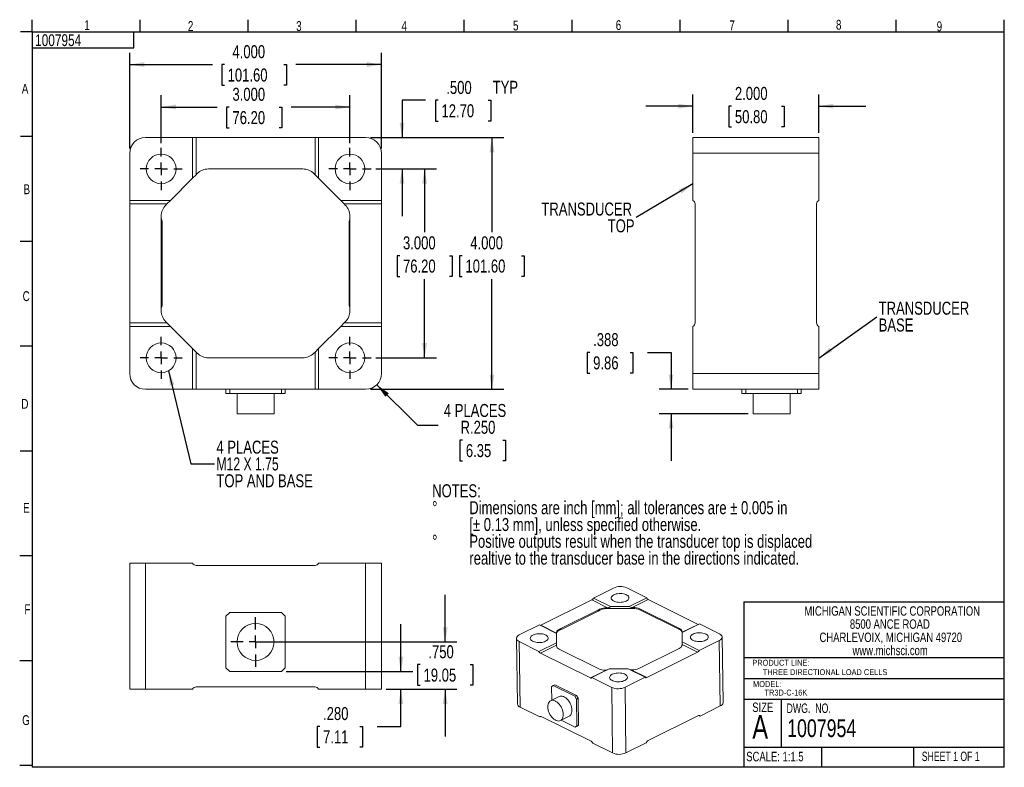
# Model space of a CAD drawing. Header units: inches. Extents: x 0.3 to 10.7, y 0.3 to 8.3.
import ezdxf

# ---------------------------------------------------------------- set-up
doc = ezdxf.new("R2010")
doc.units = ezdxf.units.IN
doc.header["$MEASUREMENT"] = 0
doc.linetypes.add('CENTERX2', pattern=[0.8, 0.5, -0.1, 0.1, -0.1])
for name, color, linetype in [('BORDER', 1, 'Continuous'), ('CENTER', 151, 'CENTERX2'), ('DIMENSIONS', 150, 'Continuous'), ('TEXT', 7, 'Continuous')]:
    doc.layers.add(name, color=color, linetype=linetype)
doc.styles.add('SLDTEXTSTYLE0', font='TXT', dxfattribs={"width": 0.75})
doc.styles.add('SLDTEXTSTYLE1', font='TXT', dxfattribs={"width": 0.6875})
doc.styles.add('SLDTEXTSTYLE2', font='TXT', dxfattribs={"width": 0.694444})
doc.styles.add('SLDTEXTSTYLE3', font='TXT', dxfattribs={"width": 0.7})
doc.dimstyles.new('SLDDIMSTYLE0', dxfattribs={"dimtxt": 0.137795, "dimasz": 0.156, "dimexe": 0, "dimexo": 0.0625, "dimgap": 0.034449, "dimtad": 0, "dimtih": 1, "dimtoh": 1, "dimdec": 3, "dimlfac": 1.5, "dimrnd": 1e-09, "dimzin": 4, "dimdsep": 46, "dimtxsty": 'SLDTEXTSTYLE0', "dimsah": 1, "dimcen": 0.09, "dimadec": 0, "dimazin": 1, "dimtfac": 1, "dimtdec": 3, "dimtmove": 0, "dimatfit": 0, "dimfxl": 0, "dimfrac": 2, "dimtolj": 1, "dimtzin": 12, "dimarcsym": 0})
doc.dimstyles.new('SLDDIMSTYLE1', dxfattribs={"dimtxt": 0.137795, "dimasz": 0.156, "dimexe": 0, "dimexo": 0.0625, "dimgap": 0.034449, "dimtad": 0, "dimtih": 1, "dimtoh": 1, "dimdec": 3, "dimlfac": 1.5, "dimrnd": 1e-09, "dimzin": 4, "dimdsep": 46, "dimtxsty": 'SLDTEXTSTYLE0', "dimsah": 1, "dimcen": 0.09, "dimadec": 0, "dimazin": 1, "dimtfac": 1, "dimtdec": 3, "dimtofl": 0, "dimtmove": 0, "dimatfit": 3, "dimfxl": 0, "dimfrac": 2, "dimtolj": 1, "dimtzin": 12, "dimarcsym": 0})
doc.dimstyles.new('SLDDIMSTYLE2', dxfattribs={"dimtxt": 0.137795, "dimasz": 0.156, "dimexe": 0, "dimexo": 0.0625, "dimgap": 0.034449, "dimtad": 0, "dimtih": 1, "dimtoh": 1, "dimdec": 3, "dimlfac": 1.5, "dimrnd": 1e-09, "dimzin": 4, "dimdsep": 46, "dimtxsty": 'SLDTEXTSTYLE0', "dimsah": 1, "dimcen": 0, "dimadec": 0, "dimazin": 1, "dimtfac": 1, "dimtdec": 3, "dimtofl": 0, "dimtmove": 0, "dimatfit": 3, "dimfxl": 0, "dimfrac": 2, "dimtolj": 1, "dimtzin": 12, "dimarcsym": 0})
doc.dimstyles.new('SLDDIMSTYLE3', dxfattribs={"dimtxt": 0.18, "dimasz": 0.156, "dimexe": 0, "dimexo": 0.0625, "dimgap": 0, "dimtad": 0, "dimtih": 1, "dimtoh": 1, "dimdec": 0, "dimrnd": 1e-09, "dimzin": 0, "dimdsep": 46, "dimtxsty": 'Standard', "dimsah": 1, "dimcen": 0.09, "dimadec": 0, "dimazin": 0, "dimtfac": 0.156, "dimtdec": 0, "dimtofl": 0, "dimtmove": 0, "dimatfit": 3, "dimfxl": 0, "dimfrac": 2, "dimtolj": 1, "dimtzin": 0, "dimarcsym": 0})
doc.dimstyles.new('SLDDIMSTYLE4', dxfattribs={"dimtxt": 0.137795, "dimasz": 0.156, "dimexe": 0, "dimexo": 0.0625, "dimgap": 0.034449, "dimtad": 0, "dimtih": 1, "dimtoh": 1, "dimdec": 3, "dimlfac": 1.5, "dimrnd": 1e-09, "dimzin": 12, "dimdsep": 46, "dimtxsty": 'SLDTEXTSTYLE0', "dimsah": 1, "dimcen": 0.09, "dimadec": 0, "dimazin": 3, "dimtfac": 1, "dimtdec": 3, "dimtmove": 0, "dimatfit": 0, "dimfxl": 0, "dimfrac": 2, "dimtolj": 1, "dimtzin": 12, "dimarcsym": 0})

# ---------------------------------------------------------------- blocks, each defined once
blk = doc.blocks.new('SW_NOTE_0')
at = {"layer": 'DIMENSIONS', "color": 0, "char_height": 0.1378, "attachment_point": 1, "style": 'SLDTEXTSTYLE0'}
for s, insert in [('NOTES:', (0, 0.178)), ('%%d', (0, -0.001)), ('Dimensions are inch [mm]; all tolerances are ± 0.005 in', (0.393, -0.001)), ('[± 0.13 mm], unless specified otherwise.', (0.394, -0.179)), ('%%d', (0, -0.357)), ('Positive outputs result when the transducer top is displaced', (0.393, -0.357)), ('realtive to the transducer base in the directions indicated.', (0.394, -0.535))]:
    blk.add_mtext(s, dxfattribs=dict(at, insert=insert))
blk = doc.blocks.new('SW_NOTE_1')
at = {"layer": 'TEXT', "color": 0, "char_height": 0.1, "attachment_point": 2, "style": 'SLDTEXTSTYLE0'}
for s, insert in [('MICHIGAN SCIENTIFIC CORPORATION', (1.197, 0.129)), ('8500 ANCE ROAD', (1.172, -0.01)), ('CHARLEVOIX, MICHIGAN 49720', (1.182, -0.15)), ('www.michsci.com', (1.175, -0.289))]:
    blk.add_mtext(s, dxfattribs=dict(at, insert=insert))
blk = doc.blocks.new('_D')
at = {"layer": 'DIMENSIONS'}
for p, q in [((4.767, 1.664), (4.767, 2.164)), ((2.808, 1.664), (4.892, 1.664)), ((4.503, 1.424), (4.475, 1.424)), ((4.475, 1.424), (4.475, 1.205)), ((5.031, 1.424), (5.059, 1.424)), ((5.059, 1.424), (5.059, 1.205)), ((4.141, 1.164), (4.892, 1.164)), ((4.475, 1.205), (4.503, 1.205)), ((4.767, 1.164), (4.767, 0.664)), ((5.059, 1.205), (5.031, 1.205))]:
    blk.add_line(p, q, dxfattribs=at)
for points in [[(4.767, 1.664), (4.793, 1.82), (4.741, 1.82)], [(4.767, 1.164), (4.741, 1.008), (4.793, 1.008)]]:
    blk.add_solid(points, dxfattribs=at)
at = {"layer": 'DIMENSIONS', "char_height": 0.1378, "attachment_point": 1, "style": 'SLDTEXTSTYLE0'}
for s, insert in [('.750', (4.589, 1.629)), ('19.05', (4.538, 1.382))]:
    blk.add_mtext(s, dxfattribs=dict(at, insert=insert))
blk = doc.blocks.new('_D_1')
at = {"layer": 'DIMENSIONS'}
for p, q in [((4.298, 1.351), (4.298, 1.851)), ((3.081, 1.351), (4.423, 1.351)), ((4.141, 1.164), (4.423, 1.164)), ((4.298, 0.77), (4.298, 1.164)), ((3.438, 0.769), (3.41, 0.769)), ((3.41, 0.769), (3.41, 0.551)), ((3.864, 0.769), (3.892, 0.769)), ((3.892, 0.769), (3.892, 0.551)), ((4.048, 0.77), (4.298, 0.77)), ((3.41, 0.551), (3.438, 0.551)), ((3.892, 0.551), (3.864, 0.551))]:
    blk.add_line(p, q, dxfattribs=at)
for points in [[(4.298, 1.351), (4.324, 1.507), (4.272, 1.507)], [(4.298, 1.164), (4.272, 1.008), (4.324, 1.008)]]:
    blk.add_solid(points, dxfattribs=at)
at = {"layer": 'DIMENSIONS', "char_height": 0.1378, "attachment_point": 1, "style": 'SLDTEXTSTYLE0'}
for s, insert in [('.280', (3.473, 0.975)), ('7.11', (3.473, 0.728))]:
    blk.add_mtext(s, dxfattribs=dict(at, insert=insert))
blk = doc.blocks.new('SW_CENTERMARKSYMBOL_0')
at = {"layer": 'CENTER', "color": 0}
for p, q in [((0, 0.133), (0, 0.262)), ((-0.133, 0), (-0.262, 0)), ((0, 0), (-0.067, 0)), ((0, 0), (0, 0.067)), ((0, 0), (0, -0.067)), ((0, 0), (0.067, 0)), ((0.133, 0), (0.262, 0)), ((0, -0.133), (0, -0.262))]:
    blk.add_line(p, q, dxfattribs=at)
blk = doc.blocks.new('_D_2')
at = {"layer": 'DIMENSIONS'}
for p, q in [((1.758, 6.947), (1.758, 7.453)), ((3.758, 6.947), (3.758, 7.453)), ((1.758, 7.328), (2.351, 7.328)), ((2.478, 7.326), (2.45, 7.326)), ((2.45, 7.326), (2.45, 7.108)), ((3.007, 7.326), (3.035, 7.326)), ((3.035, 7.326), (3.035, 7.108)), ((3.758, 7.328), (3.134, 7.328)), ((2.45, 7.108), (2.478, 7.108)), ((3.035, 7.108), (3.007, 7.108))]:
    blk.add_line(p, q, dxfattribs=at)
for points in [[(1.758, 7.328), (1.914, 7.302), (1.914, 7.354)], [(3.758, 7.328), (3.602, 7.354), (3.602, 7.302)]]:
    blk.add_solid(points, dxfattribs=at)
at = {"layer": 'DIMENSIONS', "char_height": 0.1378, "attachment_point": 1, "style": 'SLDTEXTSTYLE0'}
for s, insert in [('3.000', (2.513, 7.532)), ('76.20', (2.513, 7.285))]:
    blk.add_mtext(s, dxfattribs=dict(at, insert=insert))
blk = doc.blocks.new('_D_3')
at = {"layer": 'DIMENSIONS'}
for p, q in [((1.424, 6.889), (1.424, 7.903)), ((4.091, 6.889), (4.091, 7.903)), ((1.424, 7.778), (2.3, 7.778)), ((2.427, 7.777), (2.399, 7.777)), ((2.399, 7.777), (2.399, 7.559)), ((3.057, 7.777), (3.085, 7.777)), ((3.085, 7.777), (3.085, 7.559)), ((4.091, 7.778), (3.185, 7.778)), ((2.399, 7.559), (2.427, 7.559)), ((3.085, 7.559), (3.057, 7.559))]:
    blk.add_line(p, q, dxfattribs=at)
for points in [[(1.424, 7.778), (1.58, 7.752), (1.58, 7.804)], [(4.091, 7.778), (3.935, 7.804), (3.935, 7.752)]]:
    blk.add_solid(points, dxfattribs=at)
at = {"layer": 'DIMENSIONS', "char_height": 0.1378, "attachment_point": 1, "style": 'SLDTEXTSTYLE0'}
for s, insert in [('4.000', (2.513, 7.983)), ('101.60', (2.462, 7.736))]:
    blk.add_mtext(s, dxfattribs=dict(at, insert=insert))
blk = doc.blocks.new('_D_4')
at = {"layer": 'DIMENSIONS'}
for p, q in [((4.032, 6.673), (4.674, 6.673)), ((4.549, 6.673), (4.549, 6.003)), ((4.285, 5.754), (4.257, 5.754)), ((4.257, 5.754), (4.257, 5.535)), ((4.813, 5.754), (4.841, 5.754)), ((4.841, 5.754), (4.841, 5.535)), ((4.257, 5.535), (4.285, 5.535)), ((4.841, 5.535), (4.813, 5.535)), ((4.549, 4.673), (4.549, 5.507)), ((4.032, 4.673), (4.674, 4.673))]:
    blk.add_line(p, q, dxfattribs=at)
for points in [[(4.549, 6.673), (4.523, 6.517), (4.575, 6.517)], [(4.549, 4.673), (4.575, 4.829), (4.523, 4.829)]]:
    blk.add_solid(points, dxfattribs=at)
at = {"layer": 'DIMENSIONS', "char_height": 0.1378, "attachment_point": 1, "style": 'SLDTEXTSTYLE0'}
for s, insert in [('3.000', (4.32, 5.959)), ('76.20', (4.32, 5.713))]:
    blk.add_mtext(s, dxfattribs=dict(at, insert=insert))
blk = doc.blocks.new('_D_5')
at = {"layer": 'DIMENSIONS'}
for p, q in [((3.974, 7.006), (5.387, 7.006)), ((5.262, 7.006), (5.262, 6.003)), ((4.947, 5.754), (4.919, 5.754)), ((4.919, 5.754), (4.919, 5.535)), ((5.577, 5.754), (5.605, 5.754)), ((5.605, 5.754), (5.605, 5.535)), ((4.919, 5.535), (4.947, 5.535)), ((5.605, 5.535), (5.577, 5.535)), ((5.262, 4.339), (5.262, 5.507)), ((3.974, 4.339), (5.387, 4.339))]:
    blk.add_line(p, q, dxfattribs=at)
for points in [[(5.262, 7.006), (5.236, 6.85), (5.288, 6.85)], [(5.262, 4.339), (5.288, 4.495), (5.236, 4.495)]]:
    blk.add_solid(points, dxfattribs=at)
at = {"layer": 'DIMENSIONS', "char_height": 0.1378, "attachment_point": 1, "style": 'SLDTEXTSTYLE0'}
for s, insert in [('4.000', (5.033, 5.959)), ('101.60', (4.982, 5.713))]:
    blk.add_mtext(s, dxfattribs=dict(at, insert=insert))
blk = doc.blocks.new('_D_6')
at = {"layer": 'DIMENSIONS'}
for p, q in [((4.042, 4.388), (4.472, 3.958)), ((4.472, 3.958), (4.691, 3.958)), ((4.951, 3.8), (4.923, 3.8)), ((4.923, 3.8), (4.923, 3.581)), ((5.377, 3.8), (5.405, 3.8)), ((5.405, 3.8), (5.405, 3.581)), ((4.923, 3.581), (4.951, 3.581)), ((5.405, 3.581), (5.377, 3.581))]:
    blk.add_line(p, q, dxfattribs=at)
blk.add_solid([(4.042, 4.388), (4.134, 4.259), (4.171, 4.296)], dxfattribs=at)
at = {"layer": 'DIMENSIONS', "char_height": 0.1378, "attachment_point": 1, "style": 'SLDTEXTSTYLE0'}
for s, insert in [('4 PLACES', (4.753, 4.184)), ('R.250', (4.93, 4.006)), ('6.35', (4.986, 3.759))]:
    blk.add_mtext(s, dxfattribs=dict(at, insert=insert))
blk = doc.blocks.new('_D_7')
at = {"layer": 'DIMENSIONS'}
for p, q in [((4.56, 7.4), (4.31, 7.4)), ((4.31, 7.4), (4.31, 7.006)), ((4.693, 7.399), (4.665, 7.399)), ((4.665, 7.399), (4.665, 7.18)), ((5.221, 7.399), (5.249, 7.399)), ((5.249, 7.399), (5.249, 7.18)), ((4.665, 7.18), (4.693, 7.18)), ((5.249, 7.18), (5.221, 7.18)), ((3.974, 7.006), (4.435, 7.006)), ((4.032, 6.673), (4.435, 6.673)), ((4.31, 6.673), (4.31, 6.173))]:
    blk.add_line(p, q, dxfattribs=at)
for points in [[(4.31, 7.006), (4.336, 7.162), (4.284, 7.162)], [(4.31, 6.673), (4.284, 6.517), (4.336, 6.517)]]:
    blk.add_solid(points, dxfattribs=at)
at = {"layer": 'DIMENSIONS', "char_height": 0.1378, "attachment_point": 1, "style": 'SLDTEXTSTYLE0'}
for s, insert in [('.500', (4.779, 7.604)), ('TYP', (5.27, 7.606)), ('12.70', (4.728, 7.357))]:
    blk.add_mtext(s, dxfattribs=dict(at, insert=insert))
blk = doc.blocks.new('SW_NOTE_2')
at = {"layer": 'DIMENSIONS', "color": 0, "char_height": 0.1378, "attachment_point": 1}
for s, insert, style in [('4 PLACES', (0.021, 0.245), 'SLDTEXTSTYLE0'), ('M12 X 1.75', (0.021, 0.067), 'SLDTEXTSTYLE3'), ('TOP AND BASE', (0.021, -0.111), 'SLDTEXTSTYLE0')]:
    blk.add_mtext(s, dxfattribs=dict(at, insert=insert, style=style))
blk = doc.blocks.new('SW_CENTERMARKSYMBOL_1')
at = {"layer": 'CENTER', "color": 0}
for p, q in [((0, 0.133), (0, 0.224)), ((-0.133, 0), (-0.224, 0)), ((0, 0), (-0.067, 0)), ((0, 0), (0, 0.067)), ((0, 0), (0, -0.067)), ((0, 0), (0.067, 0)), ((0.133, 0), (0.224, 0)), ((0, -0.133), (0, -0.224))]:
    blk.add_line(p, q, dxfattribs=at)
blk = doc.blocks.new('SW_CENTERMARKSYMBOL_2')
at = {"layer": 'CENTER', "color": 0}
for p, q in [((0, 0.133), (0, 0.224)), ((-0.133, 0), (-0.224, 0)), ((0, 0), (-0.067, 0)), ((0, 0), (0, 0.067)), ((0, 0), (0, -0.067)), ((0, 0), (0.067, 0)), ((0.133, 0), (0.224, 0)), ((0, -0.133), (0, -0.224))]:
    blk.add_line(p, q, dxfattribs=at)
blk = doc.blocks.new('SW_CENTERMARKSYMBOL_3')
at = {"layer": 'CENTER', "color": 0}
for p, q in [((0, 0.133), (0, 0.224)), ((-0.133, 0), (-0.224, 0)), ((0, 0), (-0.067, 0)), ((0, 0), (0, 0.067)), ((0, 0), (0, -0.067)), ((0, 0), (0.067, 0)), ((0.133, 0), (0.224, 0)), ((0, -0.133), (0, -0.224))]:
    blk.add_line(p, q, dxfattribs=at)
blk = doc.blocks.new('SW_CENTERMARKSYMBOL_4')
at = {"layer": 'CENTER', "color": 0}
for p, q in [((0, 0.133), (0, 0.224)), ((-0.133, 0), (-0.224, 0)), ((0, 0), (-0.067, 0)), ((0, 0), (0, 0.067)), ((0, 0), (0, -0.067)), ((0, 0), (0.067, 0)), ((0.133, 0), (0.224, 0)), ((0, -0.133), (0, -0.224))]:
    blk.add_line(p, q, dxfattribs=at)
blk = doc.blocks.new('_D_8')
at = {"layer": 'DIMENSIONS'}
for p, q in [((6.3, 4.729), (6.272, 4.729)), ((6.272, 4.729), (6.272, 4.51)), ((6.726, 4.729), (6.754, 4.729)), ((6.754, 4.729), (6.754, 4.51)), ((6.91, 4.73), (7.16, 4.73)), ((7.16, 4.73), (7.16, 4.339)), ((6.272, 4.51), (6.3, 4.51)), ((6.754, 4.51), (6.726, 4.51)), ((7.342, 4.339), (7.035, 4.339)), ((7.979, 4.081), (7.035, 4.081)), ((7.16, 4.081), (7.16, 3.581))]:
    blk.add_line(p, q, dxfattribs=at)
for points in [[(7.16, 4.339), (7.186, 4.495), (7.134, 4.495)], [(7.16, 4.081), (7.134, 3.925), (7.186, 3.925)]]:
    blk.add_solid(points, dxfattribs=at)
at = {"layer": 'DIMENSIONS', "char_height": 0.1378, "attachment_point": 1, "style": 'SLDTEXTSTYLE0'}
for s, insert in [('.388', (6.335, 4.934)), ('9.86', (6.335, 4.688))]:
    blk.add_mtext(s, dxfattribs=dict(at, insert=insert))
blk = doc.blocks.new('_D_9')
at = {"layer": 'DIMENSIONS'}
for p, q in [((7.392, 7.056), (7.392, 7.462)), ((8.725, 7.056), (8.725, 7.462)), ((7.392, 7.337), (6.892, 7.337)), ((7.802, 7.336), (7.774, 7.336)), ((7.774, 7.336), (7.774, 7.117)), ((8.331, 7.336), (8.359, 7.336)), ((8.359, 7.336), (8.359, 7.117)), ((8.725, 7.337), (9.225, 7.337)), ((7.774, 7.117), (7.802, 7.117)), ((8.359, 7.117), (8.331, 7.117))]:
    blk.add_line(p, q, dxfattribs=at)
for points in [[(7.392, 7.337), (7.236, 7.363), (7.236, 7.311)], [(8.725, 7.337), (8.881, 7.311), (8.881, 7.363)]]:
    blk.add_solid(points, dxfattribs=at)
at = {"layer": 'DIMENSIONS', "char_height": 0.1378, "attachment_point": 1, "style": 'SLDTEXTSTYLE0'}
for s, insert in [('2.000', (7.837, 7.541)), ('50.80', (7.837, 7.295))]:
    blk.add_mtext(s, dxfattribs=dict(at, insert=insert))
blk = doc.blocks.new('SW_NOTE_3')
at = {"layer": 'DIMENSIONS', "color": 0, "char_height": 0.1378, "attachment_point": 3, "style": 'SLDTEXTSTYLE0'}
for s, insert in [('TRANSDUCER', (-0.045, 0.159)), ('TOP', (-0.018, -0.019))]:
    blk.add_mtext(s, dxfattribs=dict(at, insert=insert))
blk = doc.blocks.new('SW_NOTE_4')
at = {"layer": 'DIMENSIONS', "color": 0, "char_height": 0.1378, "attachment_point": 1, "style": 'SLDTEXTSTYLE0'}
for s, insert in [('TRANSDUCER', (0.02, 0.159)), ('BASE', (0.02, -0.019))]:
    blk.add_mtext(s, dxfattribs=dict(at, insert=insert))

msp = doc.modelspace()

# ---------------------------------------------------------------- linework, layer by layer
at = {"color": 1, "linetype": 'Continuous', "lineweight": 15}
for p, q in [((2.09104, 7.00589), (1.59104, 7.00589)), ((2.09104, 6.57493), (2.09104, 7.00589)), ((2.1274, 7.00589), (2.09104, 7.00589)), ((2.1274, 7.00589), (2.1274, 6.61129)), ((3.38801, 7.00589), (2.1274, 7.00589)), ((3.38801, 7.00589), (3.38801, 6.61129)), ((3.42438, 7.00589), (3.38801, 7.00589)), ((3.42438, 7.00589), (3.42438, 6.57493)), ((3.92438, 7.00589), (3.42438, 7.00589)), ((8.72514, 7.00589), (7.39181, 7.00589)), ((7.39181, 7.00589), (7.39181, 6.83922)), ((8.72514, 6.83922), (8.72514, 7.00589)), ((1.42438, 6.83922), (1.42438, 6.33922)), ((4.09104, 6.33922), (4.09104, 6.83922)), ((7.39181, 6.33922), (7.39181, 6.83922)), ((7.39181, 6.83922), (8.72514, 6.83922)), ((8.72514, 6.33922), (8.72514, 6.83922)), ((1.85534, 6.33922), (2.09104, 6.57493)), ((2.1274, 6.61129), (2.09104, 6.57493)), ((2.13986, 6.62374), (2.1274, 6.61129)), ((3.25771, 6.67256), (2.25771, 6.67256)), ((3.38801, 6.61129), (3.37556, 6.62374)), ((3.42438, 6.57493), (3.38801, 6.61129)), ((3.42438, 6.57493), (3.66008, 6.33922)), ((1.42438, 6.33922), (1.85534, 6.33922)), ((1.42438, 6.33922), (1.42438, 6.30286)), ((1.42438, 6.30286), (1.81898, 6.30286)), ((1.42438, 6.30286), (1.42438, 5.04225)), ((1.81898, 6.30286), (1.80652, 6.29041)), ((1.85534, 6.33922), (1.81898, 6.30286)), ((3.66008, 6.33922), (4.09104, 6.33922)), ((3.69644, 6.30286), (3.66008, 6.33922)), ((4.09104, 6.30286), (3.69644, 6.30286)), ((3.70889, 6.29041), (3.69644, 6.30286)), ((4.09104, 6.30286), (4.09104, 6.33922)), ((4.09104, 5.04225), (4.09104, 6.30286)), ((7.41514, 5.04225), (7.41514, 6.30286)), ((8.70181, 5.04225), (8.70181, 6.30286)), ((1.75771, 6.17256), (1.75771, 5.17256)), ((3.75771, 5.17256), (3.75771, 6.17256)), ((1.7673, 6.11682), (1.7673, 5.22829)), ((3.74811, 5.22829), (3.74811, 6.11682)), ((1.42438, 5.04225), (1.81898, 5.04225)), ((1.42438, 5.04225), (1.42438, 5.00589)), ((1.80652, 5.0547), (1.81898, 5.04225)), ((1.81898, 5.04225), (1.85534, 5.00589)), ((3.66008, 5.00589), (3.69644, 5.04225)), ((3.69644, 5.04225), (3.70889, 5.0547)), ((4.09104, 5.04225), (3.69644, 5.04225)), ((4.09104, 5.00589), (4.09104, 5.04225)), ((1.85534, 5.00589), (1.42438, 5.00589)), ((1.42438, 5.00589), (1.42438, 4.50589)), ((2.09104, 4.77019), (1.85534, 5.00589)), ((3.66008, 5.00589), (3.42438, 4.77019)), ((4.09104, 5.00589), (3.66008, 5.00589)), ((4.09104, 4.50589), (4.09104, 5.00589)), ((7.39181, 4.50589), (7.39181, 5.00589)), ((8.72514, 4.50589), (8.72514, 5.00589)), ((2.09104, 4.33922), (2.09104, 4.77019)), ((2.09104, 4.77019), (2.1274, 4.73382)), ((2.1274, 4.33922), (2.1274, 4.73382)), ((2.1274, 4.73382), (2.13986, 4.72137)), ((3.37556, 4.72137), (3.38801, 4.73382)), ((3.38801, 4.73382), (3.42438, 4.77019)), ((3.38801, 4.33922), (3.38801, 4.73382)), ((3.42438, 4.77019), (3.42438, 4.33922)), ((2.25771, 4.67256), (3.25771, 4.67256)), ((8.72514, 4.50589), (7.39181, 4.50589)), ((7.39181, 4.50589), (7.39181, 4.33922)), ((8.72514, 4.33922), (8.72514, 4.50589)), ((1.59104, 4.33922), (2.09104, 4.33922)), ((2.09104, 4.33922), (2.1274, 4.33922)), ((2.1274, 4.33922), (3.38801, 4.33922)), ((2.44438, 4.33922), (2.44438, 4.29456)), ((2.44438, 4.29456), (2.48438, 4.29456)), ((2.48438, 4.29456), (2.48438, 4.33922)), ((2.48438, 4.29456), (3.03104, 4.29456)), ((2.56204, 4.29456), (2.56204, 4.08056)), ((2.95338, 4.08056), (2.95338, 4.29456)), ((3.03104, 4.29456), (3.03104, 4.33922)), ((3.03104, 4.29456), (3.07104, 4.29456)), ((3.07104, 4.29456), (3.07104, 4.33922)), ((3.38801, 4.33922), (3.42438, 4.33922)), ((3.42438, 4.33922), (3.92438, 4.33922)), ((7.39181, 4.33922), (8.72514, 4.33922)), ((7.91181, 4.29456), (7.91181, 4.33922)), ((7.91181, 4.29456), (7.95181, 4.29456)), ((7.95181, 4.29456), (7.95181, 4.33922)), ((7.95181, 4.29456), (8.49847, 4.29456)), ((8.02947, 4.29456), (8.02947, 4.08056)), ((8.42081, 4.08056), (8.42081, 4.29456)), ((8.49847, 4.29456), (8.49847, 4.33922)), ((8.49847, 4.29456), (8.53847, 4.29456)), ((8.53847, 4.29456), (8.53847, 4.33922)), ((2.56204, 4.08056), (2.95338, 4.08056)), ((8.02947, 4.08056), (8.42081, 4.08056)), ((1.42438, 2.49736), (1.42438, 1.16403)), ((1.59104, 2.49736), (1.42438, 2.49736)), ((1.59104, 1.16403), (1.59104, 2.49736)), ((1.59104, 2.49736), (2.09104, 2.49736)), ((2.1274, 2.47403), (3.38801, 2.47403)), ((3.42438, 2.49736), (3.92438, 2.49736)), ((3.92438, 2.49736), (3.92438, 1.16403)), ((4.09104, 2.49736), (3.92438, 2.49736)), ((4.09104, 1.16403), (4.09104, 2.49736)), ((6.55116, 2.23515), (6.33704, 2.12869)), ((6.90266, 2.13204), (6.69256, 2.23599)), ((6.32164, 2.10879), (5.78182, 1.84037)), ((6.32164, 2.10879), (6.48746, 2.02675)), ((6.33704, 2.12869), (6.51813, 2.03909)), ((6.71811, 2.04027), (6.90266, 2.13204)), ((6.91811, 2.11232), (6.74913, 2.0283)), ((7.44782, 1.85024), (6.91811, 2.11232)), ((6.40591, 2.01174), (5.97768, 1.79881)), ((6.38621, 1.98833), (6.00572, 1.79913)), ((6.48746, 2.02675), (6.47689, 2.02669)), ((6.47689, 2.02669), (6.47702, 2.01714)), ((6.47702, 2.01714), (6.75983, 2.01881)), ((6.51813, 2.03909), (6.71811, 2.04027)), ((6.7597, 2.02836), (6.74913, 2.0283)), ((6.75983, 2.01881), (6.7597, 2.02836)), ((7.25032, 1.80635), (6.83012, 2.01426)), ((6.83012, 2.01426), (6.83026, 2.0047)), ((7.25046, 1.7968), (6.83026, 2.0047)), ((2.44438, 1.93736), (2.48438, 1.97736)), ((2.44438, 1.3907), (2.44438, 1.93736)), ((2.48438, 1.97736), (3.03104, 1.97736)), ((3.03104, 1.97736), (3.07104, 1.93736)), ((3.07104, 1.93736), (3.07104, 1.3907)), ((5.76607, 1.84478), (5.55196, 1.73831)), ((5.94717, 1.75518), (5.76607, 1.84478)), ((5.78182, 1.84037), (5.94763, 1.75833)), ((7.25032, 1.80635), (7.25046, 1.7968)), ((7.46293, 1.85483), (7.27838, 1.76307)), ((7.44782, 1.85024), (7.27884, 1.76621)), ((7.67303, 1.75088), (7.46293, 1.85483)), ((5.522, 1.70226), (5.53178, 1.0076)), ((5.94527, 1.65599), (5.94717, 1.75518)), ((5.94529, 1.61935), (5.94786, 1.75402)), ((5.94773, 1.76357), (5.94763, 1.75833)), ((5.94786, 1.75402), (5.94773, 1.76357)), ((7.27838, 1.76307), (7.27649, 1.66388)), ((7.27884, 1.76621), (7.27894, 1.77145)), ((7.45758, 1.57428), (7.67169, 1.68074)), ((7.67169, 1.68074), (7.68147, 0.98608)), ((7.71143, 1.02214), (7.70165, 1.7168)), ((5.5604, 0.97352), (5.55062, 1.66818)), ((5.55062, 1.66818), (5.76072, 1.56422)), ((5.76072, 1.56422), (5.94527, 1.65599)), ((5.77617, 1.54451), (5.94515, 1.62853)), ((5.94515, 1.62853), (5.94505, 1.62329)), ((5.97367, 1.58839), (6.39387, 1.38049)), ((6.81808, 1.383), (7.24631, 1.59593)), ((7.27627, 1.63118), (7.27637, 1.63642)), ((7.44218, 1.55438), (7.27637, 1.63642)), ((7.27649, 1.66388), (7.45758, 1.57428)), ((5.77617, 1.54451), (6.30588, 1.28242)), ((6.90235, 1.28595), (7.44218, 1.55438)), ((2.48438, 1.3507), (2.44438, 1.3907)), ((3.07104, 1.3907), (3.03104, 1.3507)), ((6.30588, 1.28242), (6.47486, 1.36644)), ((6.50554, 1.37878), (6.32099, 1.28702)), ((6.4643, 1.36638), (6.47486, 1.36644)), ((6.70552, 1.37997), (6.50554, 1.37878)), ((6.88661, 1.29037), (6.70552, 1.37997)), ((6.73654, 1.36799), (6.7471, 1.36806)), ((6.90235, 1.28595), (6.73654, 1.36799)), ((3.03104, 1.3507), (2.48438, 1.3507)), ((6.32099, 1.28702), (6.53109, 1.18306)), ((6.67249, 1.1839), (6.88661, 1.29037)), ((1.42438, 1.16403), (1.59104, 1.16403)), ((1.59104, 1.16403), (2.09104, 1.16403)), ((2.1274, 1.18736), (3.38801, 1.18736)), ((3.42438, 1.16403), (3.92438, 1.16403)), ((3.92438, 1.16403), (4.09104, 1.16403)), ((5.89417, 1.1895), (5.91069, 1.20202)), ((5.89617, 1.04759), (5.89417, 1.1895)), ((5.91069, 1.20202), (5.92982, 1.21153)), ((5.91069, 1.20202), (6.1404, 1.08836)), ((6.15953, 1.09788), (5.92982, 1.21153)), ((6.53109, 1.18306), (6.54087, 0.4884)), ((6.68227, 0.48924), (6.67249, 1.1839)), ((5.97557, 1.08707), (5.88393, 1.0415)), ((6.1404, 1.08836), (6.15953, 1.09788)), ((6.1404, 1.08836), (6.1575, 1.05921)), ((6.1575, 1.05921), (6.17663, 1.06872)), ((6.1575, 1.05921), (6.16151, 0.7744)), ((6.17663, 1.06872), (6.15953, 1.09788)), ((6.18064, 0.78391), (6.17663, 1.06872)), ((5.5604, 0.97352), (5.7705, 0.86956)), ((7.46736, 0.87962), (7.68147, 0.98608)), ((5.7705, 0.86956), (5.78225, 0.8754)), ((5.78561, 0.87416), (6.31532, 0.61207)), ((5.98847, 0.83126), (6.08011, 0.87682)), ((6.14499, 0.76187), (5.9966, 0.8353)), ((6.91179, 0.61561), (7.45161, 0.88403)), ((7.46736, 0.87962), (7.45559, 0.88544)), ((6.16151, 0.7744), (6.14499, 0.76187)), ((6.14499, 0.76187), (6.16412, 0.77138)), ((6.16151, 0.7744), (6.18064, 0.78391)), ((6.16412, 0.77138), (6.18064, 0.78391)), ((6.33077, 0.59236), (6.54087, 0.4884)), ((6.68227, 0.48924), (6.89639, 0.59571))]:
    msp.add_line(p, q, dxfattribs=at)
at = {"color": 8, "linetype": 'Continuous', "lineweight": 15}
msp.add_line((5.94505, 1.62329), (5.94508, 1.62166), dxfattribs=at)
at = {"color": 1, "linetype": 'Continuous', "lineweight": 15, "flags": 128}
for points in [[(6.55368, 2.16311), (6.56568, 2.16818), (6.57916, 2.17222), (6.59375, 2.17512), (6.60905, 2.1768), (6.62465, 2.17721), (6.64012, 2.17634), (6.65503, 2.17422), (6.66898, 2.17091), (6.68159, 2.16649), (6.69252, 2.16108), (6.70147, 2.15483), (6.70819, 2.14792), (6.7125, 2.14053), (6.71429, 2.13286), (6.71349, 2.12512), (6.71015, 2.11753), (6.70434, 2.11029), (6.69622, 2.10359), (6.68603, 2.09762), (6.67402, 2.09255), (6.66054, 2.08851), (6.64595, 2.08561), (6.63065, 2.08393), (6.61506, 2.08352), (6.59959, 2.08438), (6.58468, 2.0865), (6.57072, 2.08982), (6.55811, 2.09424), (6.54718, 2.09965), (6.53823, 2.1059), (6.53151, 2.11281), (6.5272, 2.1202), (6.52542, 2.12787), (6.52621, 2.13561), (6.52956, 2.1432), (6.53537, 2.15044), (6.54348, 2.15714), (6.55368, 2.16311)], [(5.78182, 1.84037), (5.77938, 1.83937), (5.77784, 1.83896)], [(6.00572, 1.79913), (5.99341, 1.79562), (5.98218, 1.7913), (5.97225, 1.78626), (5.96381, 1.78059), (5.95704, 1.7744), (5.95206, 1.76782), (5.94899, 1.76098), (5.94786, 1.75402)], [(7.45118, 1.84899), (7.45021, 1.84927), (7.44782, 1.85024)], [(5.55062, 1.66818), (5.53955, 1.67473), (5.53097, 1.68217), (5.52517, 1.69026), (5.5223, 1.69875), (5.52247, 1.7074), (5.52566, 1.71593), (5.53177, 1.72409), (5.54063, 1.73163), (5.55196, 1.73831)], [(5.69723, 1.73724), (5.70923, 1.74232), (5.72271, 1.74636), (5.7373, 1.74926), (5.7526, 1.75093), (5.7682, 1.75135), (5.78366, 1.75048), (5.79857, 1.74836), (5.81253, 1.74505), (5.82514, 1.74062), (5.83607, 1.73522), (5.84502, 1.72897), (5.85174, 1.72206), (5.85605, 1.71467), (5.85783, 1.707), (5.85704, 1.69926), (5.85369, 1.69167), (5.84788, 1.68442), (5.83977, 1.67773), (5.82957, 1.67176), (5.81757, 1.66669), (5.80409, 1.66265), (5.7895, 1.65975), (5.7742, 1.65807), (5.7586, 1.65766), (5.74314, 1.65852), (5.72822, 1.66064), (5.71427, 1.66396), (5.70166, 1.66838), (5.69073, 1.67379), (5.68178, 1.68003), (5.67506, 1.68695), (5.67075, 1.69434), (5.66897, 1.70201), (5.66976, 1.70974), (5.6731, 1.71734), (5.67891, 1.72458), (5.68703, 1.73128), (5.69723, 1.73724)], [(7.39408, 1.7473), (7.40608, 1.75237), (7.41956, 1.75641), (7.43415, 1.75931), (7.44945, 1.76099), (7.46505, 1.7614), (7.48052, 1.76053), (7.49543, 1.75841), (7.50938, 1.7551), (7.52199, 1.75068), (7.53292, 1.74527), (7.54187, 1.73902), (7.54859, 1.73211), (7.5529, 1.72472), (7.55469, 1.71705), (7.55389, 1.70931), (7.55055, 1.70172), (7.54474, 1.69448), (7.53662, 1.68778), (7.52643, 1.68181), (7.51442, 1.67674), (7.50094, 1.6727), (7.48635, 1.6698), (7.47105, 1.66812), (7.45546, 1.66771), (7.43999, 1.66857), (7.42508, 1.67069), (7.41112, 1.67401), (7.39851, 1.67843), (7.38758, 1.68384), (7.37863, 1.69009), (7.37191, 1.697), (7.3676, 1.70439), (7.36582, 1.71206), (7.36661, 1.7198), (7.36996, 1.72739), (7.37577, 1.73463), (7.38388, 1.74133), (7.39408, 1.7473)], [(7.67303, 1.75088), (7.6841, 1.74432), (7.69268, 1.73689), (7.69848, 1.7288), (7.70135, 1.72031), (7.70118, 1.71166), (7.69799, 1.70313), (7.69188, 1.69497), (7.68302, 1.68743), (7.67169, 1.68074)], [(6.53763, 1.32143), (6.54963, 1.32651), (6.56311, 1.33055), (6.5777, 1.33345), (6.593, 1.33513), (6.6086, 1.33554), (6.62406, 1.33467), (6.63897, 1.33255), (6.65293, 1.32924), (6.66554, 1.32481), (6.67647, 1.31941), (6.68542, 1.31316), (6.69214, 1.30625), (6.69645, 1.29886), (6.69823, 1.29119), (6.69744, 1.28345), (6.69409, 1.27586), (6.68828, 1.26861), (6.68017, 1.26192), (6.66997, 1.25595), (6.65797, 1.25088), (6.64449, 1.24684), (6.6299, 1.24394), (6.6146, 1.24226), (6.599, 1.24185), (6.58354, 1.24271), (6.56862, 1.24483), (6.55467, 1.24815), (6.54206, 1.25257), (6.53113, 1.25798), (6.52218, 1.26422), (6.51546, 1.27114), (6.51115, 1.27853), (6.50937, 1.2862), (6.51016, 1.29393), (6.51351, 1.30153), (6.51931, 1.30877), (6.52743, 1.31547), (6.53763, 1.32143)], [(5.85398, 0.97706), (5.85469, 0.9918), (5.85721, 1.0053), (5.8615, 1.01726), (5.86746, 1.02742), (5.87495, 1.03554), (5.88382, 1.04144), (5.89385, 1.045), (5.90483, 1.04614), (5.91651, 1.04482), (5.92863, 1.04108), (5.94091, 1.035), (5.9531, 1.02671), (5.9649, 1.01641), (5.97607, 1.00432), (5.98634, 0.99072), (5.9955, 0.9759), (6.00333, 0.96019), (6.00966, 0.94396), (6.01434, 0.92755), (6.01729, 0.91135), (6.01842, 0.8957), (6.01772, 0.88096), (6.01519, 0.86746), (6.0109, 0.8555), (6.00494, 0.84534), (5.99745, 0.83722), (5.98859, 0.83131), (5.97855, 0.82776), (5.96758, 0.82662), (5.9559, 0.82794), (5.94378, 0.83168), (5.93149, 0.83776), (5.9193, 0.84605), (5.9075, 0.85635), (5.89633, 0.86844), (5.88606, 0.88204), (5.87691, 0.89686), (5.86908, 0.91256), (5.86275, 0.9288), (5.85806, 0.9452), (5.85511, 0.96141), (5.85398, 0.97706)], [(5.97557, 1.08707), (5.98549, 1.09057), (5.99647, 1.0917), (6.00815, 1.09038), (6.02027, 1.08664), (6.03255, 1.08056), (6.04474, 1.07228), (6.05654, 1.06198), (6.06771, 1.04989), (6.07798, 1.03628), (6.08714, 1.02146), (6.09497, 1.00576), (6.1013, 0.98953), (6.10598, 0.97312), (6.10893, 0.95691), (6.11006, 0.94127), (6.10936, 0.92653), (6.10683, 0.91303), (6.10254, 0.90106), (6.09658, 0.89091), (6.08909, 0.88279), (6.08023, 0.87688), (6.08011, 0.87682)]]:
    msp.add_lwpolyline(points, dxfattribs=at)
at = {"color": 1, "linetype": 'Continuous', "lineweight": 15}
for centre, radius in [((1.75771, 6.67256), 0.15748), ((3.75771, 6.67256), 0.15748), ((1.75771, 4.67256), 0.15748), ((3.75771, 4.67256), 0.15748), ((2.75771, 1.66403), 0.19567)]:
    msp.add_circle(centre, radius, dxfattribs=at)
for centre, radius, start, end in [((1.59104, 6.83922), 0.16667, 90, 180), ((3.92438, 6.83922), 0.16667, 0, 90), ((2.25771, 6.50589), 0.16667, 90, 135), ((3.25771, 6.50589), 0.16667, 45, 90), ((1.92438, 6.17256), 0.16667, 135, 180), ((3.59104, 6.17256), 0.16667, 0, 45), ((7.37514, 6.30286), 0.04, 0, 65.375682), ((8.74181, 6.30286), 0.04, 114.624318, 180), ((1.92438, 5.17256), 0.16667, 180, 225), ((3.59104, 5.17256), 0.16667, 315, 0), ((7.37514, 5.04225), 0.04, 294.624318, 0), ((8.74181, 5.04225), 0.04, 180, 245.375682), ((2.25771, 4.83922), 0.16667, 225, 270), ((3.25771, 4.83922), 0.16667, 270, 315), ((1.59104, 4.50589), 0.16667, 180, 270), ((3.92438, 4.50589), 0.16667, 270, 0), ((2.1274, 2.51403), 0.04, 204.624318, 270), ((3.38801, 2.51403), 0.04, 270, 335.375682), ((6.62281, 2.07567), 0.17484, 66.486515, 114.192381), ((6.30497, 2.1376), 0.03328, 300.053751, 344.473038), ((6.93514, 2.14158), 0.03385, 196.367984, 239.799371), ((6.46945, 1.88345), 0.1339, 86.75886, 128.441238), ((6.47476, 1.86075), 0.16595, 89.266421, 114.514304), ((6.76406, 1.8673), 0.16112, 65.794036, 91.551023), ((6.76419, 1.85775), 0.16112, 65.794036, 91.551023), ((5.99253, 1.75584), 0.04546, 109.056409, 170.218296), ((7.2367, 1.76599), 0.04259, 7.364291, 71.343312), ((7.23546, 1.75457), 0.04482, 14.576425, 70.448284), ((5.9873, 1.62875), 0.04259, 187.364291, 251.343312), ((7.23147, 1.6389), 0.04546, 289.056409, 350.218296), ((7.42551, 1.58319), 0.03328, 300.053751, 344.473038), ((5.7932, 1.57376), 0.03385, 196.367984, 239.799371), ((6.45993, 1.52745), 0.16112, 245.794036, 271.551023), ((6.74923, 1.53399), 0.16595, 269.266421, 294.514304), ((6.31152, 1.29101), 0.01027, 236.69236, 337.151921), ((6.89642, 1.29507), 0.01088, 205.604684, 303.07053), ((2.1274, 1.14736), 0.04, 90, 155.375682), ((3.38801, 1.14736), 0.04, 24.624318, 90), ((6.60085, 1.34339), 0.17484, 246.486515, 294.192381), ((5.57425, 1.0142), 0.04297, 188.836216, 251.206615), ((7.66842, 1.02739), 0.04332, 287.527921, 353.03364), ((5.77997, 0.86557), 0.01027, 56.69236, 157.151921), ((7.45755, 0.87492), 0.01088, 25.604684, 123.07053), ((6.29829, 0.58282), 0.03385, 16.367984, 59.799371), ((6.92846, 0.5868), 0.03328, 120.053751, 164.473038), ((6.61062, 0.64887), 0.17497, 246.505748, 294.173148)]:
    msp.add_arc(centre, radius, start, end, dxfattribs=at)
for centre, major_axis, ratio, start_param, end_param in [((6.48716, 2.04759), (0.03394, 0.00003), 0.61407689, 4.72042643, 5.86144733), ((6.74884, 2.04914), (0.03394, 0.00003), 0.61407689, 3.57940553, 4.72042643), ((5.94734, 1.77917), (-0.00003, 0.02679), 0.01620465, 2.68000714, 3.82102804), ((7.27855, 1.78705), (-0.00003, 0.02679), 0.01620465, 3.61925306, 3.82102804), ((5.94486, 1.64937), (-0.00003, 0.02679), 0.01620465, 3.82102804, 4.96204893), ((7.27607, 1.65726), (-0.00003, 0.02679), 0.01620465, 3.82102804, 4.96204893), ((6.47457, 1.38728), (0.03394, 0.00003), 0.61407689, 4.72042643, 4.9222014), ((6.73625, 1.38883), (0.03394, 0.00003), 0.61407689, 4.48650166, 4.72042643)]:
    msp.add_ellipse(centre, major_axis=major_axis, ratio=ratio, start_param=start_param, end_param=end_param, dxfattribs=at)
for points, knots in [([(1.75771, 6.17256), (1.75771, 6.16746), (1.75794, 6.16247), (1.75883, 6.15267), (1.75949, 6.14782), (1.76201, 6.13373), (1.76438, 6.12507), (1.7673, 6.11682)], [0, 0, 0, 0, 0.25, 0.25, 0.5, 0.5, 1, 1, 1, 1]), ([(3.75771, 6.17256), (3.75771, 6.16746), (3.75748, 6.16247), (3.75659, 6.15267), (3.75593, 6.14782), (3.75341, 6.13373), (3.75104, 6.12507), (3.74811, 6.11682)], [0, 0, 0, 0, 0.25, 0.25, 0.5, 0.5, 1, 1, 1, 1]), ([(1.7673, 5.22829), (1.76438, 5.22004), (1.76201, 5.21138), (1.75949, 5.19729), (1.75883, 5.19244), (1.75794, 5.18264), (1.75771, 5.17765), (1.75771, 5.17256)], [0, 0, 0, 0, 0.5, 0.5, 0.75, 0.75, 1, 1, 1, 1]), ([(3.75771, 5.17256), (3.75771, 5.17765), (3.75748, 5.18264), (3.75659, 5.19245), (3.75593, 5.19729), (3.75341, 5.21138), (3.75104, 5.22004), (3.74811, 5.22829)], [0, 0, 0, 0, 0.25, 0.25, 0.5, 0.5, 1, 1, 1, 1]), ([(6.40591, 2.01174), (6.40373, 2.01066), (6.40169, 2.00929), (6.39788, 2.00605), (6.39609, 2.00418), (6.39116, 1.99803), (6.38848, 1.99334), (6.38621, 1.98833)], [0, 0, 0, 0, 0.25, 0.25, 0.5, 0.5, 1, 1, 1, 1]), ([(6.00572, 1.79913), (6.00092, 1.80063), (5.99618, 1.80163), (5.98905, 1.80178), (5.98669, 1.80159), (5.9821, 1.80065), (5.97986, 1.7999), (5.97768, 1.79881)], [0, 0, 0, 0, 0.5, 0.5, 0.75, 0.75, 1, 1, 1, 1])]:
    msp.add_open_spline(points, degree=3, knots=knots, dxfattribs=at)
at = {"layer": 'BORDER'}
for p, q in [((0.3914, 8.12483), (0.3914, 8.24983)), ((1.53585, 8.12483), (1.53585, 8.24983)), ((2.68029, 8.12483), (2.68029, 8.24983)), ((3.82473, 8.12483), (3.82473, 8.24983)), ((4.96918, 8.12483), (4.96918, 8.24983)), ((6.11362, 8.12483), (6.11362, 8.24983)), ((7.25807, 8.12483), (7.25807, 8.24983)), ((8.40251, 8.12483), (8.40251, 8.24983)), ((9.54696, 8.12483), (9.54696, 8.24983)), ((10.6914, 8.12483), (10.6914, 8.24983)), ((0.3914, 8.12483), (0.2664, 8.12483)), ((0.3914, 8.12483), (10.6914, 8.12483)), ((0.3914, 8.12483), (0.3914, 0.3369)), ((1.46699, 7.95621), (1.46699, 8.12483)), ((10.6914, 0.3369), (10.6914, 8.12483)), ((0.3914, 7.95621), (1.46699, 7.95621)), ((0.39027, 7.01483), (0.26527, 7.01483)), ((0.38914, 5.90483), (0.26414, 5.90483)), ((0.38801, 4.79483), (0.26301, 4.79483)), ((0.38687, 3.68483), (0.26187, 3.68483)), ((0.38574, 2.57483), (0.26074, 2.57483)), ((7.93268, 2.08888), (10.6914, 2.08888)), ((7.93268, 2.08888), (7.93268, 0.3369)), ((0.38461, 1.46483), (0.25961, 1.46483)), ((7.93268, 1.50014), (10.6914, 1.50014)), ((7.93268, 1.27584), (10.6914, 1.27584)), ((7.93268, 1.05676), (10.6914, 1.05676)), ((8.32823, 1.05676), (8.32823, 0.54978)), ((7.93268, 0.54978), (10.6914, 0.54978)), ((8.75582, 0.54978), (8.75582, 0.3369)), ((9.72773, 0.54978), (9.72773, 0.3369)), ((0.38348, 0.35483), (0.25848, 0.35483)), ((10.6914, 0.3369), (0.3914, 0.3369))]:
    msp.add_line(p, q, dxfattribs=at)

# ---------------------------------------------------------------- block references
at = {"layer": 'CENTER'}
for name, p in [('SW_CENTERMARKSYMBOL_2', (1.75771, 6.67256)), ('SW_CENTERMARKSYMBOL_3', (3.75771, 6.67256)), ('SW_CENTERMARKSYMBOL_1', (1.75771, 4.67256)), ('SW_CENTERMARKSYMBOL_4', (3.75771, 4.67256)), ('SW_CENTERMARKSYMBOL_0', (2.75771, 1.66403))]:
    msp.add_blockref(name, p, dxfattribs=at)
at = {"layer": 'DIMENSIONS'}
for name, p in [('SW_NOTE_3', (6.79124, 6.15815)), ('SW_NOTE_4', (9.34004, 5.10795)), ('SW_NOTE_2', (2.32211, 3.55057)), ('SW_NOTE_0', (4.62914, 3.15561))]:
    msp.add_blockref(name, p, dxfattribs=at)
at = {"layer": 'TEXT'}
msp.add_blockref('SW_NOTE_1', (8.30666, 1.91313), dxfattribs=at)

# ---------------------------------------------------------------- texts
for s, insert, char_height, attachment_point, style in [('1', (0.94252, 8.24653), 0.10417, 1, 'SLDTEXTSTYLE0'), ('5', (5.48562, 8.24339), 0.10417, 1, 'SLDTEXTSTYLE0'), ('6', (6.57403, 8.24754), 0.10417, 1, 'SLDTEXTSTYLE0'), ('7', (7.77821, 8.24496), 0.10417, 1, 'SLDTEXTSTYLE0'), ('8', (8.90752, 8.25114), 0.10417, 1, 'SLDTEXTSTYLE0'), ('2', (2.04051, 8.23752), 0.10417, 1, 'SLDTEXTSTYLE0'), ('3', (3.18758, 8.23752), 0.10417, 1, 'SLDTEXTSTYLE0'), ('4', (4.3044, 8.23825), 0.10417, 1, 'SLDTEXTSTYLE0'), ('9', (9.97463, 8.23439), 0.10417, 1, 'SLDTEXTSTYLE0'), ('A', (0.28074, 7.57365), 0.10417, 1, 'SLDTEXTSTYLE0'), ('B', (0.29896, 6.50928), 0.10417, 1, 'SLDTEXTSTYLE0'), ('C', (0.28951, 5.37755), 0.10417, 1, 'SLDTEXTSTYLE0'), ('D', (0.27563, 4.23724), 0.10417, 1, 'SLDTEXTSTYLE0'), ('E', (0.29429, 3.13637), 0.10417, 1, 'SLDTEXTSTYLE0'), ('F', (0.30829, 2.0622), 0.10417, 1, 'SLDTEXTSTYLE0'), ('PRODUCT LINE:', (8.02166, 1.47478), 0.0625, 1, 'SLDTEXTSTYLE0'), ('THREE DIRECTIONAL LOAD CELLS', (8.79243, 1.37574), 0.0625, 2, 'SLDTEXTSTYLE0'), ('MODEL:', (8.02903, 1.24908), 0.0625, 1, 'SLDTEXTSTYLE0'), ('TR3D-C-16K', (8.37739, 1.1592), 0.0625, 2, 'SLDTEXTSTYLE0'), ('SIZE', (8.02093, 1.02205), 0.1, 1, 'SLDTEXTSTYLE0'), ('DWG.  NO.', (8.38421, 1.01239), 0.1, 1, 'SLDTEXTSTYLE2'), ('G', (0.28496, 0.88859), 0.10417, 1, 'SLDTEXTSTYLE0'), ('A', (8.02132, 0.88904), 0.25, 1, 'SLDTEXTSTYLE0'), ('1007954', (8.39046, 0.84446), 0.1875, 1, 'SLDTEXTSTYLE0'), ('SCALE: 1:1.5', (7.95694, 0.50087), 0.1, 1, 'SLDTEXTSTYLE0'), ('SHEET 1 OF 1', (9.81714, 0.50282), 0.1, 1, 'SLDTEXTSTYLE1')]:
    msp.add_mtext(s, dxfattribs=dict(at, insert=insert, char_height=char_height, attachment_point=attachment_point, style=style))
at = {"layer": 'TEXT', "color": 1, "insert": (0.42209, 8.09835), "char_height": 0.125, "attachment_point": 1, "style": 'SLDTEXTSTYLE0'}
msp.add_mtext('1007954', dxfattribs=at)

# ---------------------------------------------------------------- dimensions: what is measured, and where the dimension line sits
at = {"layer": 'DIMENSIONS'}
for base, p1, p2, picture, middle in [((4.09104, 7.77849), (1.42438, 6.83922), (4.09104, 6.83922), '_D_3', (2.74246, 7.77849)), ((3.75771, 7.32755), (1.75771, 6.8967), (3.75771, 6.8967), '_D_2', (2.74246, 7.32755))]:
    dim = msp.add_linear_dim(base=base, p1=p1, p2=p2, dimstyle='SLDDIMSTYLE1', dxfattribs=at)
    dim.commit()
    dim.dimension.update_dxf_attribs({"geometry": picture, "text_midpoint": middle, "dimtype": 160})
dim = msp.add_linear_dim(base=(4.30979, 7.00589), p1=(3.98186, 6.67256), p2=(3.92438, 7.00589), angle=90, text='<>TYP', dimstyle='SLDDIMSTYLE0', dxfattribs=at)
dim.commit()
dim.dimension.update_dxf_attribs({"geometry": '_D_7', "text_midpoint": (4.30979, 7.39959), "dimtype": 160})
for base, p1, p2, angle, dimstyle, picture, middle in [((8.72514, 7.33677), (7.39181, 7.00589), (8.72514, 7.00589), 0, 'SLDDIMSTYLE0', '_D_9', (8.06656, 7.33677)), ((5.26244, 7.00589), (3.92438, 4.33922), (3.92438, 7.00589), 90, 'SLDDIMSTYLE1', '_D_5', (5.26244, 5.7549)), ((4.54929, 4.67256), (3.98186, 6.67256), (3.98186, 4.67256), 90, 'SLDDIMSTYLE1', '_D_4', (4.54929, 5.7549)), ((7.15985, 4.33922), (8.02947, 4.08056), (7.39181, 4.33922), 90, 'SLDDIMSTYLE4', '_D_8', (7.15985, 4.72972)), ((4.7669, 1.16403), (2.75771, 1.66403), (4.09104, 1.16403), 90, 'SLDDIMSTYLE0', '_D', (4.7669, 1.42462)), ((4.29807, 1.16403), (3.03104, 1.3507), (4.09104, 1.16403), 90, 'SLDDIMSTYLE0', '_D_1', (4.29807, 0.77033))]:
    dim = msp.add_linear_dim(base=base, p1=p1, p2=p2, angle=angle, dimstyle=dimstyle, dxfattribs=at)
    dim.commit()
    dim.dimension.update_dxf_attribs({"geometry": picture, "text_midpoint": middle, "dimtype": 160})
dim = msp.add_radius_dim(center=(3.92438, 4.50589), mpoint=(4.04223, 4.38804), text='4 PLACES\\P<>', dimstyle='SLDDIMSTYLE2', dxfattribs=at)
dim.commit()
dim.dimension.update_dxf_attribs({"geometry": '_D_6', "text_midpoint": (5.16409, 3.88923), "dimtype": 164})

# ---------------------------------------------------------------- leaders
for points in [[(7.39181, 6.51411), (6.79124, 6.15815)], [(8.72514, 4.66747), (9.34004, 5.10795)], [(1.83656, 4.53624), (2.07211, 3.55057), (2.32211, 3.55057)]]:
    msp.add_leader(points, dimstyle='SLDDIMSTYLE3', dxfattribs=at)

doc.saveas('drawing.dxf')
